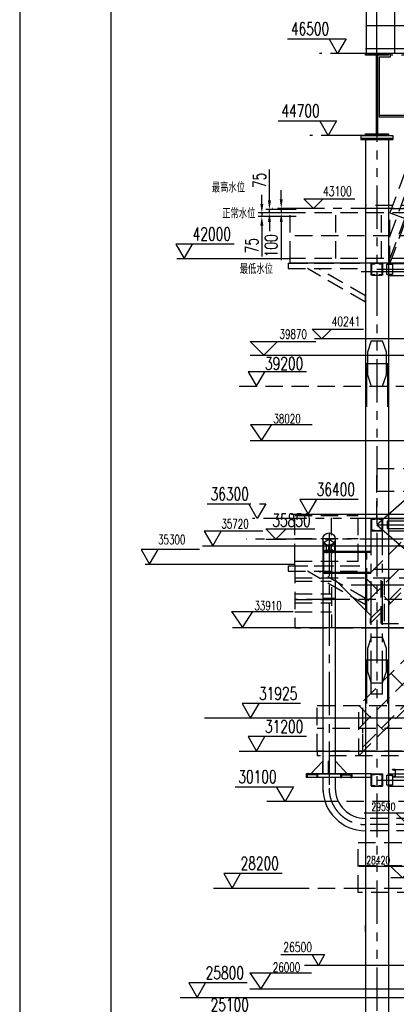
# Model space of a CAD drawing. Header units: millimetres. Extents: x -21 to 67273, y 14 to 95134.
# Tile 21 of 55: x -21 to 8238, y 62672 to 84260. Entities that reach past the tile are written whole.
import ezdxf
from ezdxf.enums import TextEntityAlignment as Align

# ---------------------------------------------------------------- set-up
doc = ezdxf.new("R2010")
doc.units = ezdxf.units.MM
doc.header["$LTSCALE"] = 30
for name, pattern in [('CENTER', [50.8, 31.75, -6.35, 6.35, -6.35]), ('DASHED', [19.05, 12.7, -6.35]), ('PHANTOM', [63.5, 31.75, -6.35, 6.35, -6.35, 6.35, -6.35])]:
    doc.linetypes.add(name, pattern=pattern)
doc.layers.get('Defpoints').update_dxf_attribs({"color": 5})
for name, color, linetype in [('双点画线', 6, 'PHANTOM'), ('文本', 21, 'Continuous'), ('标注', 3, 'Continuous'), ('点画线', 2, 'CENTER'), ('细实线', 4, 'Continuous'), ('虚线', 1, 'DASHED')]:
    doc.layers.add(name, color=color, linetype=linetype)
doc.styles.get("Standard").update_dxf_attribs({"font": 'romans.shx', "width": 0.7, "bigfont": 'hzdx.shx'})
doc.dimstyles.new('STANDARD$0', dxfattribs={"dimscale": 25, "dimtxt": 3.5, "dimasz": 2.5, "dimexe": 1, "dimexo": 0, "dimgap": 1, "dimtad": 1, "dimdec": 0, "dimdsep": 46, "dimtxsty": 'Standard', "dimcen": 2.5, "dimclrd": 256, "dimclre": 256, "dimclrt": 256, "dimadec": 0, "dimazin": 0, "dimtfac": 10, "dimtdec": 0, "dimtmove": 0, "dimatfit": 3, "dimfxl": 1, "dimtolj": 1, "dimtzin": 0, "dimarcsym": 0})
doc.dimstyles.new('STANDARD$2', dxfattribs={"dimscale": 10, "dimtxt": 3.5, "dimasz": 2.5, "dimexe": 1, "dimexo": 0, "dimgap": 1, "dimtad": 1, "dimtih": 1, "dimtoh": 1, "dimdec": 1, "dimzin": 12, "dimdsep": 46, "dimtxsty": 'Standard', "dimcen": 0, "dimclrt": 256, "dimadec": 1, "dimazin": 3, "dimtfac": 1, "dimtdec": 1, "dimtmove": 0, "dimatfit": 3, "dimfxl": 1, "dimlwd": -1, "dimlwe": -1, "dimarcsym": 0})

# ---------------------------------------------------------------- blocks, each defined once
blk = doc.blocks.new('bg')
at = {"layer": '标注'}
for p, q in [((-212, 212), (911, 212)), ((0, 0), (-212, 212)), ((0, 0), (212, 212))]:
    blk.add_line(p, q, dxfattribs=at)
blk = doc.blocks.new('*D25')
at = {"layer": 'Defpoints'}
for p in [(7814, 85087), (7814, 81907), (9629, 81676)]:
    blk.add_point(p, dxfattribs=at)
at = {"layer": '标注'}
for p, q in [((7814, 81907), (7814, 85167)), ((9429, 85087), (8014, 85087)), ((9629, 81676), (9629, 85167))]:
    blk.add_line(p, q, dxfattribs=at)
for points in [[(8014, 85120), (8014, 85053), (7814, 85087)], [(9429, 85120), (9429, 85053), (9629, 85087)]]:
    blk.add_solid(points, dxfattribs=at)
at = {"layer": '标注', "insert": (8694, 85307), "char_height": 280, "attachment_point": 5}
blk.add_mtext('1815', dxfattribs=at)
blk = doc.blocks.new('*D54')
at = {"layer": 'Defpoints'}
for p in [(5725, 80122), (5715, 80022), (5725, 80022)]:
    blk.add_point(p, dxfattribs=at)
at = {"layer": '标注'}
for p, q in [((5715, 80322), (5715, 80522)), ((5725, 80122), (5635, 80122)), ((5715, 80122), (5715, 80022)), ((5725, 80022), (5635, 80022)), ((5715, 79822), (5715, 78986))]:
    blk.add_line(p, q, dxfattribs=at)
for points in [[(5682, 80322), (5748, 80322), (5715, 80122)], [(5682, 79822), (5748, 79822), (5715, 80022)]]:
    blk.add_solid(points, dxfattribs=at)
at = {"layer": '标注', "insert": (5495, 79304), "char_height": 280, "attachment_point": 5, "rotation": 90}
blk.add_mtext('100', dxfattribs=at)
blk = doc.blocks.new('*D55')
at = {"layer": 'Defpoints'}
for p in [(5520, 80097), (5456, 80022), (5520, 80022)]:
    blk.add_point(p, dxfattribs=at)
at = {"layer": '标注'}
for p, q in [((5456, 80297), (5456, 80974)), ((5520, 80097), (5376, 80097)), ((5456, 80022), (5456, 80097)), ((5520, 80022), (5376, 80022)), ((5456, 79822), (5456, 79622))]:
    blk.add_line(p, q, dxfattribs=at)
for points in [[(5423, 80297), (5490, 80297), (5456, 80097)], [(5423, 79822), (5490, 79822), (5456, 80022)]]:
    blk.add_solid(points, dxfattribs=at)
at = {"layer": '标注', "insert": (5236, 80736), "char_height": 280, "attachment_point": 5, "rotation": 90}
blk.add_mtext('75', dxfattribs=at)
blk = doc.blocks.new('*D56')
at = {"layer": 'Defpoints'}
for p in [(5289, 79947), (5520, 79947), (5525, 80022)]:
    blk.add_point(p, dxfattribs=at)
at = {"layer": '标注'}
for p, q in [((5289, 80222), (5289, 80422)), ((5525, 80022), (5209, 80022)), ((5520, 79947), (5209, 79947)), ((5289, 80022), (5289, 79947)), ((5289, 79747), (5289, 79070))]:
    blk.add_line(p, q, dxfattribs=at)
for points in [[(5256, 80222), (5323, 80222), (5289, 80022)], [(5256, 79747), (5323, 79747), (5289, 79947)]]:
    blk.add_solid(points, dxfattribs=at)
at = {"layer": '标注', "insert": (5069, 79308), "char_height": 280, "attachment_point": 5, "rotation": 90}
blk.add_mtext('75', dxfattribs=at)
blk = doc.blocks.new('A$C1EAA1C91')
at = {"layer": '细实线'}
for p, q in [((0, 5), (24, 5)), ((5, 0), (0, 5)), ((5, 0), (10, 5)), ((0, 0), (10, 0))]:
    blk.add_line(p, q, dxfattribs=at)
blk = doc.blocks.new('*D63')
at = {"layer": 'Defpoints'}
for p in [(7468, 78742), (19256, 78730), (19364, 78742), (20718, 78742), (10964, 77264)]:
    blk.add_point(p, dxfattribs=at)
at = {"layer": '虚线'}
blk.add_line((19266, 78791), (19149, 78791), dxfattribs=at)
for start, end in [(153.4254, 180), (180, 189.9825), (153.6046, 166.8023), (203.1802, 216.3779)]:
    blk.add_arc((19364, 78742), 109, start, end, dxfattribs=at)
for points in [[(19262, 78766), (19254, 78767), (19255, 78742)], [(19260, 78698), (19268, 78700), (19257, 78723)]]:
    blk.add_solid(points, dxfattribs=at)
at = {"layer": '虚线', "insert": (19195, 78818), "char_height": 35, "attachment_point": 5}
blk.add_mtext('10°', dxfattribs=at)
blk = doc.blocks.new('*U71')
for p, q in [((266, 247), (329, 247)), ((266, 247), (266, 87)), ((272, 225), (272, 109)), ((324, 239), (281, 235)), ((329, 247), (329, 245)), ((329, 87), (266, 87)), ((281, 99), (324, 95)), ((329, 87), (329, 89))]:
    blk.add_line(p, q)
for centre, radius, start, end in [((282, 225), 10, 95.7106, 180), ((323, 245), 6, 275.7106, 0), ((282, 109), 10, 180, 264.2894), ((323, 89), 6, 360, 84.2894)]:
    blk.add_arc(centre, radius, start, end)

msp = doc.modelspace()

# ---------------------------------------------------------------- linework, layer by layer
for p, q in [((1979.476, 94334.368), (1979.476, 814.368)), ((7587.282, 83522.118), (7587.282, 84622.118)), ((8207.518, 83522.118), (8207.518, 84622.118)), ((21153.76, 84122.118), (7587.282, 84122.118)), ((21153.76, 83622.118), (7563.76, 83622.118)), ((21153.76, 83522.118), (7563.76, 83522.118)), ((8103.76, 83442.118), (7863.76, 83442.118)), ((7863.76, 83442.118), (7863.76, 82122.118)), ((8103.76, 83522.118), (8103.76, 83442.118)), ((14163.76, 82158.118), (7863.76, 82158.118)), ((14163.76, 82122.118), (7863.76, 82122.118)), ((7463.76, 81722.118), (7463.76, 81632.118)), ((7463.76, 81722.118), (8163.76, 81722.118)), ((7463.76, 81662.118), (8163.76, 81662.118)), ((7463.76, 81632.118), (8163.76, 81632.118)), ((7563.76, 81632.118), (7563.76, 54795.622)), ((8063.76, 81632.118), (8063.76, 54795.622)), ((8163.76, 81722.118), (8163.76, 81632.118)), ((34253.76, 78922.118), (5913.76, 78922.118)), ((6630.26, 72872.118), (6630.26, 67722.118)), ((6900.26, 72872.118), (6900.26, 67722.118)), ((7688.76, 72598.118), (6643.76, 72598.118)), ((7688.76, 72578.118), (6643.76, 72578.118)), ((6687.76, 72618.118), (6687.76, 72621.118)), ((6687.76, 72621.118), (6729.76, 72621.118)), ((6690.76, 72621.118), (6690.76, 72633.118)), ((6690.76, 72633.118), (6726.76, 72633.118)), ((6690.76, 72627.118), (6726.76, 72627.118)), ((6690.76, 72572.118), (6690.76, 72578.118)), ((6726.76, 72572.118), (6690.76, 72572.118)), ((6696.76, 72633.118), (6696.76, 72639.118)), ((6696.76, 72639.118), (6720.76, 72639.118)), ((6696.76, 72578.118), (6696.76, 72618.118)), ((6720.76, 72633.118), (6720.76, 72639.118)), ((6720.76, 72578.118), (6720.76, 72618.118)), ((6726.76, 72621.118), (6726.76, 72633.118)), ((6726.76, 72572.118), (6726.76, 72578.118)), ((6729.76, 72618.118), (6729.76, 72621.118)), ((6797.76, 72618.118), (6797.76, 72621.118)), ((6839.76, 72621.118), (6797.76, 72621.118)), ((6800.76, 72621.118), (6800.76, 72633.118)), ((6836.76, 72633.118), (6800.76, 72633.118)), ((6836.76, 72627.118), (6800.76, 72627.118)), ((6800.76, 72572.118), (6800.76, 72578.118)), ((6800.76, 72572.118), (6836.76, 72572.118)), ((6806.76, 72633.118), (6806.76, 72639.118)), ((6830.76, 72639.118), (6806.76, 72639.118)), ((6806.76, 72578.118), (6806.76, 72618.118)), ((6830.76, 72633.118), (6830.76, 72639.118)), ((6830.76, 72578.118), (6830.76, 72618.118)), ((6836.76, 72621.118), (6836.76, 72633.118)), ((6836.76, 72572.118), (6836.76, 72578.118)), ((6839.76, 72618.118), (6839.76, 72621.118)), ((7688.76, 72138.118), (6643.76, 72138.118)), ((7688.76, 72118.118), (6643.76, 72118.118)), ((6900.26, 71978.836), (7688.76, 71190.336)), ((6900.26, 71572.118), (6630.26, 71572.118)), ((6363.76, 67722.118), (6625.26, 68001.844)), ((6625.26, 67722.118), (6625.26, 68001.844)), ((6753.76, 67722.118), (6753.76, 68001.844)), ((6773.76, 68001.844), (6753.76, 68001.844)), ((6773.76, 67722.118), (6773.76, 68001.844)), ((6902.26, 67722.118), (6902.26, 68001.844)), ((7163.76, 67722.118), (6902.26, 68001.844)), ((6263.76, 67722.118), (6263.76, 67644.118)), ((7688.76, 67722.118), (6263.76, 67722.118)), ((6513.76, 67722.118), (6263.76, 67722.118)), ((7688.76, 67644.118), (6263.76, 67644.118)), ((6283.76, 67644.118), (6263.76, 67644.118)), ((6493.76, 67702.118), (6283.76, 67702.118)), ((6283.76, 67702.118), (6283.76, 67644.118)), ((7243.76, 67644.118), (6283.76, 67644.118)), ((6493.76, 67702.118), (6493.76, 67644.118)), ((6513.76, 67644.118), (6493.76, 67644.118)), ((6513.76, 67722.118), (7013.76, 67722.118)), ((6513.76, 67722.118), (6513.76, 67644.118)), ((6630.26, 67644.118), (6630.26, 67337.218)), ((6900.26, 67644.118), (6900.26, 67412.118)), ((7013.76, 67722.118), (7263.76, 67722.118)), ((7013.76, 67722.118), (7013.76, 67644.118)), ((7013.76, 67644.118), (7033.76, 67644.118)), ((7033.76, 67702.118), (7243.76, 67702.118)), ((7033.76, 67702.118), (7033.76, 67644.118)), ((7243.76, 67702.118), (7243.76, 67644.118)), ((7243.76, 67644.118), (7263.76, 67644.118)), ((7263.76, 67722.118), (7263.76, 67644.118))]:
    msp.add_line(p, q)
at = {"ltscale": 10}
for p, q in [((8216.26, 67819.221), (8711.26, 67819.221)), ((8216.26, 67659.221), (8711.26, 67659.221))]:
    msp.add_line(p, q, dxfattribs=at)
for points in [[(7563.76, 83522.118), (8063.76, 83522.118), (8063.76, 83486.118), (7563.76, 83486.118)], [(7825.76, 83486.118), (7825.76, 81758.118), (7801.76, 81758.118), (7801.76, 83486.118)], [(7563.76, 81758.118), (8063.76, 81758.118), (8063.76, 81722.118), (7563.76, 81722.118)], [(8038.76, 73107.986), (8789.26, 73107.986), (8789.26, 73267.986), (8038.76, 73267.986)]]:
    msp.add_lwpolyline(points, close=True)
msp.add_circle((6763.76, 72872.118), 136.5)
for radius in [936.5, 663.5]:
    msp.add_arc((7563.76, 67412.118), radius, 180, 270)
at = {"layer": '双点画线'}
for p, q in [((13873.76, 83522.118), (8103.76, 83522.118)), ((13873.76, 83486.118), (8103.76, 83486.118)), ((7813.76, 82532.118), (7813.76, 54795.622)), ((8053.76, 78922.118), (13973.76, 78922.118)), ((8053.76, 78912.118), (13973.76, 78912.118)), ((7813.76, 78787.118), (33153.76, 78787.118)), ((14213.76, 78787.118), (7813.76, 73187.118)), ((8053.76, 78652.118), (13973.76, 78652.118)), ((7688.76, 77222.118), (7603.76, 76972.118)), ((7688.76, 77222.118), (7938.76, 77222.118)), ((8023.76, 76972.118), (7938.76, 77222.118)), ((7603.76, 76972.118), (7603.76, 76472.118)), ((8023.76, 76472.118), (8023.76, 76972.118)), ((7563.76, 76722.118), (8063.76, 76722.118)), ((7581.76, 76722.118), (7581.76, 75722.118)), ((8045.76, 76722.118), (8045.76, 75722.118)), ((7603.76, 76472.118), (7688.76, 76222.118)), ((7938.76, 76222.118), (8023.76, 76472.118)), ((7688.76, 76222.118), (7938.76, 76222.118)), ((7688.76, 73322.118), (7938.76, 73322.118)), ((7688.76, 73322.118), (7688.76, 73052.118)), ((7813.76, 73187.118), (33153.76, 73187.118)), ((7813.76, 73187.118), (8409.465, 72665.876)), ((7938.76, 73322.118), (7938.76, 73052.118)), ((8053.76, 73322.118), (13973.76, 73322.118)), ((7688.76, 73052.118), (7938.76, 73052.118)), ((8053.76, 73052.118), (13973.76, 73052.118)), ((12202.408, 72872.118), (4949.971, 72872.118)), ((7593.76, 71285.336), (7593.76, 72598.118)), ((7688.76, 70722.118), (7603.76, 70472.118)), ((7688.76, 70722.118), (7938.76, 70722.118)), ((8023.76, 70472.118), (7938.76, 70722.118)), ((7603.76, 70472.118), (7603.76, 69972.118)), ((8023.76, 69972.118), (8023.76, 70472.118)), ((7563.76, 70222.118), (8063.76, 70222.118)), ((7581.76, 70222.118), (7581.76, 69222.118)), ((8045.76, 70222.118), (8045.76, 69222.118)), ((7603.76, 69972.118), (7688.76, 69722.118)), ((7938.76, 69722.118), (8023.76, 69972.118)), ((7688.76, 69722.118), (7938.76, 69722.118)), ((7688.76, 67722.118), (7938.76, 67722.118)), ((7688.76, 67722.118), (7688.76, 67452.118)), ((7813.76, 67587.118), (8505.096, 67587.118)), ((7938.76, 67722.118), (7938.76, 67452.118)), ((8053.76, 67722.118), (13973.76, 67722.118)), ((7688.76, 67452.118), (7938.76, 67452.118)), ((8053.76, 67452.118), (13973.76, 67452.118))]:
    msp.add_line(p, q, dxfattribs=at)
for points in [[(7750.651, 83522.118), (6550.651, 83522.118)], [(7544.258, 81722.118), (6344.258, 81722.118)], [(4094.187, 73642.118), (5374.187, 73642.118), (5189.435, 73322.118), (5004.683, 73642.118)], [(8180.635, 73322.118), (5084.535, 73322.118)], [(6598.529, 67122.118), (5398.529, 67122.118)]]:
    msp.add_lwpolyline(points, dxfattribs=at)
for points in [[(7688.761, 78912.118), (7766.761, 78912.118), (7766.761, 78909.098), (7766.361, 78906.945), (7765.212, 78905.074), (7763.466, 78903.743), (7761.359, 78903.128), (7706.573, 78897.649), (7702.356, 78896.422), (7698.864, 78893.761), (7696.563, 78890.021), (7695.761, 78885.703), (7695.761, 78688.523), (7696.566, 78684.206), (7698.87, 78680.468), (7702.365, 78677.809), (7706.57, 78676.587), (7761.359, 78671.108), (7763.461, 78670.496), (7765.208, 78669.166), (7766.359, 78667.297), (7766.761, 78665.138), (7766.761, 78662.118), (7688.761, 78662.118)], [(7713.761, 78922.118), (7913.761, 78922.118), (7913.761, 78912.118), (7713.761, 78912.118)], [(7938.759, 78662.118), (7860.759, 78662.118), (7860.759, 78665.118), (7861.159, 78667.318), (7862.359, 78669.118), (7864.059, 78670.518), (7866.159, 78671.118), (7920.959, 78676.618), (7925.159, 78677.818), (7928.659, 78680.518), (7930.959, 78684.218), (7931.759, 78688.518), (7931.759, 78885.718), (7930.959, 78890.018), (7928.659, 78893.718), (7925.159, 78896.418), (7920.959, 78897.618), (7866.159, 78903.118), (7864.059, 78903.718), (7862.259, 78905.118), (7861.159, 78906.918), (7860.759, 78909.118), (7860.759, 78912.118), (7938.759, 78912.118)], [(8033.76, 78897.118), (8153.76, 78897.118), (8153.76, 78677.118), (8033.76, 78677.118)], [(7713.761, 78662.118), (7913.761, 78662.118), (7913.761, 78652.118), (7713.761, 78652.118)], [(7688.761, 73312.118), (7766.761, 73312.118), (7766.761, 73309.098), (7766.361, 73306.945), (7765.212, 73305.074), (7763.466, 73303.743), (7761.359, 73303.128), (7706.573, 73297.649), (7702.356, 73296.422), (7698.864, 73293.761), (7696.563, 73290.021), (7695.761, 73285.703), (7695.761, 73088.523), (7696.566, 73084.206), (7698.87, 73080.468), (7702.365, 73077.809), (7706.57, 73076.587), (7761.359, 73071.108), (7763.461, 73070.496), (7765.208, 73069.166), (7766.359, 73067.297), (7766.761, 73065.138), (7766.761, 73062.118), (7688.761, 73062.118)], [(7713.761, 73322.118), (7913.761, 73322.118), (7913.761, 73312.118), (7713.761, 73312.118)], [(7938.759, 73062.118), (7860.759, 73062.118), (7860.759, 73065.118), (7861.159, 73067.318), (7862.359, 73069.118), (7864.059, 73070.518), (7866.159, 73071.118), (7920.959, 73076.618), (7925.159, 73077.818), (7928.659, 73080.518), (7930.959, 73084.218), (7931.759, 73088.518), (7931.759, 73285.718), (7930.959, 73290.018), (7928.659, 73293.718), (7925.159, 73296.418), (7920.959, 73297.618), (7866.159, 73303.118), (7864.059, 73303.718), (7862.259, 73305.118), (7861.159, 73306.918), (7860.759, 73309.118), (7860.759, 73312.118), (7938.759, 73312.118)], [(7713.761, 73062.118), (7913.761, 73062.118), (7913.761, 73052.118), (7713.761, 73052.118)], [(7688.761, 67712.118), (7766.761, 67712.118), (7766.761, 67709.098), (7766.361, 67706.945), (7765.212, 67705.074), (7763.466, 67703.743), (7761.359, 67703.128), (7706.573, 67697.649), (7702.356, 67696.422), (7698.864, 67693.761), (7696.563, 67690.021), (7695.761, 67685.703), (7695.761, 67488.523), (7696.566, 67484.206), (7698.87, 67480.468), (7702.365, 67477.809), (7706.57, 67476.587), (7761.359, 67471.108), (7763.461, 67470.496), (7765.208, 67469.166), (7766.359, 67467.297), (7766.761, 67465.138), (7766.761, 67462.118), (7688.761, 67462.118)], [(7713.761, 67722.118), (7913.761, 67722.118), (7913.761, 67712.118), (7713.761, 67712.118)], [(7938.759, 67462.118), (7860.759, 67462.118), (7860.759, 67465.118), (7861.159, 67467.318), (7862.359, 67469.118), (7864.059, 67470.518), (7866.159, 67471.118), (7920.959, 67476.618), (7925.159, 67477.818), (7928.659, 67480.518), (7930.959, 67484.218), (7931.759, 67488.518), (7931.759, 67685.718), (7930.959, 67690.018), (7928.659, 67693.718), (7925.159, 67696.418), (7920.959, 67697.618), (7866.159, 67703.118), (7864.059, 67703.718), (7862.259, 67705.118), (7861.159, 67706.918), (7860.759, 67709.118), (7860.759, 67712.118), (7938.759, 67712.118)], [(8033.76, 67697.118), (8153.76, 67697.118), (8153.76, 67477.118), (8033.76, 67477.118)], [(7713.761, 67462.118), (7913.761, 67462.118), (7913.761, 67452.118), (7713.761, 67452.118)]]:
    msp.add_lwpolyline(points, close=True, dxfattribs=at)
at = {"layer": '标注'}
for p, q in [((5030.548, 77202.12), (5330.548, 76902.12)), ((5030.548, 77202.12), (6470.548, 77202.12)), ((5330.548, 76902.12), (5630.548, 77202.12)), ((11170.151, 77266.261), (6447.656, 77266.261)), ((5032.172, 76902.12), (10468.489, 76902.12)), ((5041, 75384.939), (6390.13, 75384.939)), ((5041, 75384.939), (5282.644, 75032.122)), ((5282.644, 75032.122), (5505.7, 75384.939)), ((5031.656, 75032.122), (9578.76, 75032.122)), ((6643.76, 72769.124), (6655.403, 72777.277)), ((6763.76, 72872.118), (6645.802, 72789.523)), ((6763.76, 72872.118), (6881.718, 72789.523)), ((6883.76, 72769.124), (6872.117, 72777.277)), ((3985.667, 72728.015), (9578.76, 72728.015)), ((6883.76, 72618.118), (6643.76, 72618.118)), ((6773.76, 72728.118), (6753.76, 72728.118)), ((2728.3, 72322.118), (6013.76, 72322.118)), ((4624.383, 71284.935), (5973.513, 71284.935)), ((4624.383, 71284.935), (4866.027, 70932.118)), ((4866.027, 70932.118), (5089.083, 71284.935)), ((4648.249, 70932.118), (11160.855, 70932.118)), ((7938.76, 69471.064), (7688.76, 69471.064)), ((5030.11, 68222.118), (9578.76, 68222.118)), ((5028.954, 63358.916), (5270.598, 63006.098)), ((5028.954, 63358.916), (6378.084, 63358.916)), ((5270.598, 63006.098), (5493.655, 63358.916)), ((5028.872, 63011.442), (9578.76, 63011.442))]:
    msp.add_line(p, q, dxfattribs=at)
for points in [[(5308.175, 73048.015), (4028.175, 73048.015), (4212.927, 72728.015), (4397.679, 73048.015)], [(3923.792, 72642.118), (2643.792, 72642.118), (2828.544, 72322.118), (3013.296, 72642.118)], [(7727.262, 72211.476), (9827.262, 72211.476), (9625.189, 71861.476), (9423.117, 72211.476)], [(5707.324, 63762.118), (6667.324, 63762.118), (6528.76, 63522.118), (6390.196, 63762.118)], [(8678.76, 63522.118), (6228.76, 63522.118)]]:
    msp.add_lwpolyline(points, dxfattribs=at)
for radius in [144, 138]:
    msp.add_arc((6763.76, 72872.118), radius, 215, 325, dxfattribs=at)
at = {"layer": '点画线'}
for p, q in [((18858.449, 80122.118), (5519.624, 80122.118)), ((6044.657, 80097.118), (5519.624, 80097.118)), ((6044.657, 80022.118), (5519.624, 80022.118)), ((6044.657, 79947.118), (5519.624, 79947.118)), ((7467.609, 78742.118), (20718.383, 78742.118)), ((7688.76, 69471.064), (7688.76, 73187.118)), ((7938.76, 69471.064), (7938.76, 73187.118)), ((6763.76, 73008.618), (6763.76, 67412.118)), ((6643.76, 72769.124), (6643.76, 72118.118)), ((6883.76, 72769.124), (6883.76, 72598.118)), ((6708.76, 72578.118), (6708.76, 72728.118)), ((6753.76, 72728.118), (6753.76, 72618.118)), ((6773.76, 72728.118), (6773.76, 72618.118)), ((6818.76, 72578.118), (6818.76, 72728.118))]:
    msp.add_line(p, q, dxfattribs=at)
at = {"layer": '点画线', "ltscale": 10}
msp.add_line((10373.744, 71861.476), (7246.885, 71861.476), dxfattribs=at)
at = {"layer": '点画线'}
msp.add_arc((7563.76, 67412.118), 800, 180, 270, dxfattribs=at)
at = {"layer": '细实线'}
for p, q in [((-20.524, 95134.368), (-20.524, 14.368)), ((3425.302, 79022.118), (5913.76, 79022.118)), ((5930.155, 73422.118), (10638.172, 73422.118)), ((10118.76, 68947.118), (4033.818, 68947.118)), ((4260.58, 65222.118), (6043.597, 65222.118)), ((7563.76, 64265.19), (7563.76, 64403.754)), ((3494.993, 62822.118), (10051.434, 62822.118))]:
    msp.add_line(p, q, dxfattribs=at)
for points in [[(5855.403, 83842.118), (7135.403, 83842.118), (6950.651, 83522.118), (6765.899, 83842.118)], [(5649.01, 82042.118), (6929.01, 82042.118), (6744.258, 81722.118), (6559.506, 82042.118)], [(4682.906, 79342.118), (3402.906, 79342.118), (3587.658, 79022.118), (3772.41, 79342.118)], [(6268.184, 76542.118), (4988.184, 76542.118), (5172.936, 76222.118), (5357.688, 76542.118)], [(7402.596, 73742.118), (6122.596, 73742.118), (6307.348, 73422.118), (6492.1, 73742.118)], [(6137.981, 69267.118), (4857.981, 69267.118), (5042.733, 68947.118), (5227.485, 69267.118)], [(6268.184, 68542.118), (4988.184, 68542.118), (5172.936, 68222.118), (5357.688, 68542.118)], [(4703.281, 67442.118), (5983.281, 67442.118), (5798.529, 67122.118), (5613.777, 67442.118)], [(5733.021, 65542.118), (4453.021, 65542.118), (4637.773, 65222.118), (4822.525, 65542.118)], [(4967.434, 63142.118), (3687.434, 63142.118), (3872.186, 62822.118), (4056.938, 63142.118)]]:
    msp.add_lwpolyline(points, dxfattribs=at)
at = {"layer": '虚线'}
for p, q in [((9008.762, 82522.118), (8098.836, 80022.118)), ((9008.762, 82022.118), (8098.836, 79522.118)), ((9008.762, 81522.118), (8098.836, 79022.118)), ((9008.762, 81422.118), (8098.836, 78922.118)), ((8731.22, 80188.618), (7571.572, 80188.618)), ((8119.16, 80122.118), (11138.363, 80122.118)), ((34253.76, 80022.118), (5913.76, 80022.118)), ((5913.76, 79022.118), (5913.76, 80022.118)), ((6913.76, 79022.118), (6913.76, 80022.118)), ((7913.76, 79022.118), (7913.76, 80022.118)), ((8098.836, 78922.118), (8098.836, 80022.118)), ((8098.836, 80022.118), (8452.369, 79893.442)), ((20113.528, 79522.118), (5913.76, 79522.118)), ((34253.76, 79022.118), (5913.76, 79022.118)), ((5913.76, 78922.118), (5913.76, 79022.118)), ((5863.76, 78922.118), (7563.76, 78922.118)), ((5863.76, 78922.118), (5863.76, 78802.118)), ((5863.76, 78802.118), (7563.76, 78802.118)), ((5913.76, 78922.118), (7513.76, 78922.118)), ((7563.76, 78065.19), (6287.363, 78802.118)), ((7563.76, 78203.754), (6527.363, 78802.118)), ((7563.76, 78922.118), (7563.76, 78802.118)), ((7563.76, 78065.19), (7563.76, 78203.754)), ((4795.744, 76222.118), (10713.76, 76222.118)), ((9963.76, 74422.118), (7563.76, 72022.118)), ((7813.76, 74422.118), (23953.76, 74422.118)), ((7813.76, 73322.118), (7813.76, 74422.118)), ((7813.76, 73922.118), (20800.913, 73922.118)), ((7813.76, 73422.118), (23953.76, 73422.118)), ((6013.76, 72386.988), (6013.76, 73386.988)), ((6013.76, 73386.988), (7403.76, 73386.988)), ((6813.76, 72386.988), (6813.76, 73386.988)), ((7403.76, 72386.988), (7403.76, 73386.988)), ((23953.76, 73322.118), (7813.76, 73322.118)), ((6013.76, 72886.988), (7403.76, 72886.988)), ((6013.76, 72286.988), (6013.76, 72386.988)), ((6013.76, 72386.988), (7403.76, 72386.988)), ((6813.76, 72386.988), (6813.76, 71786.988)), ((5863.76, 72286.988), (7563.76, 72286.988)), ((5863.76, 72286.988), (5863.76, 72166.988)), ((5863.76, 72166.988), (7563.76, 72166.988)), ((5913.76, 72286.988), (7513.76, 72286.988)), ((6013.76, 72286.988), (6013.76, 70922.118)), ((7563.76, 71430.06), (6287.363, 72166.988)), ((7563.76, 71568.624), (6527.363, 72166.988)), ((7563.76, 72286.988), (7563.76, 72166.988)), ((7613.76, 71522.118), (8400.62, 72308.978)), ((7663.76, 71121.113), (8782.566, 72239.918)), ((7663.76, 71022.118), (8881.56, 72239.918)), ((6013.76, 72022.118), (9503.76, 72022.118)), ((6013.76, 71947.539), (6813.76, 71947.539)), ((10213.76, 72022.118), (7413.76, 69222.118)), ((7563.76, 72022.118), (8113.76, 71472.118)), ((7903.76, 71022.118), (7903.76, 72022.118)), ((7973.76, 72022.118), (7973.76, 71022.118)), ((6013.76, 71673.98), (6813.76, 71673.98)), ((6813.76, 71786.988), (6813.76, 70922.118)), ((9503.76, 71544.372), (6013.76, 71544.372)), ((6013.76, 71544.372), (6813.76, 71544.372)), ((6013.76, 71473.98), (6813.76, 71473.98)), ((7413.76, 68722.118), (10213.76, 71522.118)), ((7563.76, 71430.06), (7563.76, 71568.624)), ((6013.76, 71273.98), (6813.76, 71273.98)), ((7663.76, 71121.113), (7663.76, 71022.118)), ((21003.76, 70922.118), (6013.76, 70922.118)), ((10213.76, 71022.118), (7413.76, 68222.118)), ((7413.76, 68122.118), (10213.76, 70922.118)), ((7903.76, 71022.118), (9503.76, 71022.118)), ((7903.76, 71022.118), (9503.76, 71022.118)), ((8120.867, 69929.225), (8670.867, 69379.225)), ((6503.76, 68222.118), (6503.76, 69222.118)), ((6503.76, 69222.118), (9503.76, 69222.118)), ((7413.76, 68122.118), (7413.76, 69222.118)), ((7413.76, 69222.118), (7963.76, 68672.118)), ((7503.76, 68222.118), (7503.76, 69222.118)), ((9503.76, 68722.118), (6503.76, 68722.118)), ((7503.76, 68622.118), (7503.76, 68721.113)), ((4795.744, 68222.118), (9503.76, 68222.118)), ((6503.76, 68222.118), (6503.76, 68122.118)), ((9503.76, 68222.118), (6503.76, 68222.118)), ((26003.76, 68122.118), (6503.76, 68122.118)), ((22382.828, 67122.118), (5389.93, 67122.118)), ((9763.76, 66748.618), (7563.76, 66748.618)), ((9763.76, 66612.118), (7533.223, 66612.118)), ((9763.76, 66475.618), (7563.76, 66475.618)), ((7403.76, 66222.118), (21203.76, 66222.118)), ((7403.76, 65122.118), (7403.76, 66222.118)), ((7403.76, 65714.267), (21203.76, 65714.267)), ((4230.744, 65222.118), (7403.76, 65222.118)), ((7403.76, 65222.118), (21203.76, 65222.118)), ((21213.76, 65122.118), (7403.76, 65122.118)), ((4795.744, 62822.118), (9613.762, 62822.118))]:
    msp.add_line(p, q, dxfattribs=at)

# ---------------------------------------------------------------- block references
at = {"xscale": -1}
msp.add_blockref('*U71', (8482.201, 67572.257), dxfattribs=at)
at = {"layer": '双点画线', "xscale": 45, "yscale": 45, "zscale": 45}
msp.add_blockref('A$C1EAA1C91', (5374.614, 72872.118), dxfattribs=at)
at = {"layer": '细实线', "lineweight": -2}
for p in [(6419.51, 80122.118), (6607.35, 77266.261)]:
    msp.add_blockref('bg', p, dxfattribs=at)
at = {"layer": '细实线', "xscale": -50, "yscale": 50, "zscale": 50}
for p in [(8734.507, 66612.118), (8621.025, 65442.118)]:
    msp.add_blockref('A$C1EAA1C91', p, dxfattribs=at)

# ---------------------------------------------------------------- texts
at = {"layer": '文本', "width": 0.7}
for s, p in [('最高水位', (4191.037, 80473.797)), ('正常水位', (4421.261, 79905.703)), ('最低水位', (4804.186, 78686.714))]:
    msp.add_text(s, height=200, dxfattribs=at).set_placement(p)
for s, p in [('29590', (8218.625, 66915.041)), ('28420', (8105.142, 65745.041))]:
    msp.add_text(s, height=175, dxfattribs=at).set_placement(p, align=Align.RIGHT)
at = {"layer": '标注', "width": 0.7}
for s, height, p in [('43100', 210, (6631.642, 80394.25)), ('40241', 210, (6819.482, 77538.393)), ('39870', 200, (5676.951, 77265.229))]:
    msp.add_text(s, height=height, dxfattribs=at).set_placement(p)
msp.add_text('35300', height=200, dxfattribs=at).set_placement((3013.296, 72862.118), align=Align.MIDDLE_LEFT)
msp.add_text('26500', height=210, dxfattribs=at).set_placement((6390.196, 63927.118), align=Align.MIDDLE_RIGHT)
at = {"layer": '标注', "char_height": 200, "width": 820.0112, "attachment_point": 1}
for s, insert in [('38020', (5542.876, 75611.466)), ('35720', (4402.129, 73307.359)), ('33910', (5126.259, 71511.461)), ('26000', (5530.831, 63585.442))]:
    msp.add_mtext(s, dxfattribs=dict(at, insert=insert))
at = {"layer": '细实线', "width": 0.7}
for s, p in [('46500', (6765.899, 84062.118)), ('44700', (6559.506, 82262.118)), ('36300', (5004.683, 73862.118)), ('30100', (5613.777, 67662.118)), ('25100', (5004.684, 62662.118))]:
    msp.add_text(s, height=280, dxfattribs=at).set_placement(p, align=Align.MIDDLE_RIGHT)
for s, p in [('42000', (3772.41, 79562.118)), ('39200', (5357.688, 76722.323)), ('36400', (6492.1, 73962.118)), ('31925', (5227.485, 69487.118)), ('31200', (5357.688, 68762.118)), ('28200', (4822.525, 65762.118)), ('25800', (4056.938, 63362.118))]:
    msp.add_text(s, height=280, dxfattribs=at).set_placement(p, align=Align.MIDDLE_LEFT)
msp.add_text('35850', height=280, dxfattribs=at).set_placement((5518.408, 73144.634))

# ---------------------------------------------------------------- dimensions: what is measured, and where the dimension line sits
at = {"layer": '标注'}
dim = msp.add_linear_dim(base=(7813.76, 85086.743), p1=(9628.76, 81676.477), p2=(7813.76, 81907.432), dimstyle='STANDARD$0', override={"dimscale": 80, "dimdec": 2, "dimzin": 12, "dimcen": 0, "dimclrd": 0, "dimclre": 0, "dimadec": 2, "dimazin": 3, "dimtfac": 1, "dimtdec": 2, "dimtolj": 0, "dimtzin": 8, "dimlwd": 65535, "dimlwe": 65535}, dxfattribs=at)
dim.commit()
dim.dimension.update_dxf_attribs({"geometry": '*D25', "text_midpoint": (8694.407, 85086.743), "dimtype": 160})
dim = msp.add_linear_dim(base=(5456.303, 80022.118), p1=(5519.624, 80097.118), p2=(5519.624, 80022.118), angle=90, dimstyle='STANDARD$0', override={"dimscale": 80, "dimdec": 2, "dimzin": 12, "dimcen": 0, "dimclrd": 0, "dimclre": 0, "dimadec": 2, "dimazin": 3, "dimtfac": 1, "dimtdec": 2, "dimtolj": 0, "dimtzin": 8, "dimlwd": 65535, "dimlwe": 65535}, dxfattribs=at)
dim.commit()
dim.dimension.update_dxf_attribs({"geometry": '*D55', "text_midpoint": (5456.303, 80735.784), "dimtype": 160})
for base, p1, p2, picture, middle in [((5289.221, 79947.118), (5525.053, 80022.118), (5519.624, 79947.118), '*D56', (5069.221, 79308.451)), ((5714.929, 80022.118), (5724.605, 80122.118), (5724.605, 80022.118), '*D54', (5494.929, 79304.118))]:
    dim = msp.add_linear_dim(base=base, p1=p1, p2=p2, angle=90, dimstyle='STANDARD$0', override={"dimscale": 80, "dimdec": 2, "dimzin": 12, "dimcen": 0, "dimclrd": 0, "dimclre": 0, "dimadec": 2, "dimazin": 3, "dimtfac": 1, "dimtdec": 2, "dimtolj": 0, "dimtzin": 8, "dimlwd": 65535, "dimlwe": 65535}, dxfattribs=at)
    dim.commit()
    dim.dimension.update_dxf_attribs({"geometry": picture, "text_midpoint": middle})
at = {"layer": '虚线'}
dim = msp.add_angular_dim_2l(base=(19255.719, 78729.512), line1=((19363.76, 78742.118), (10963.76, 77263.621)), line2=((7467.609, 78742.118), (20718.383, 78742.118)), dimstyle='STANDARD$2', override={"dimcen": 674.352074}, dxfattribs=at)
dim.commit()
dim.dimension.update_dxf_attribs({"geometry": '*D63', "text_midpoint": (19195.268, 78818.279)})

doc.saveas('drawing.dxf')
